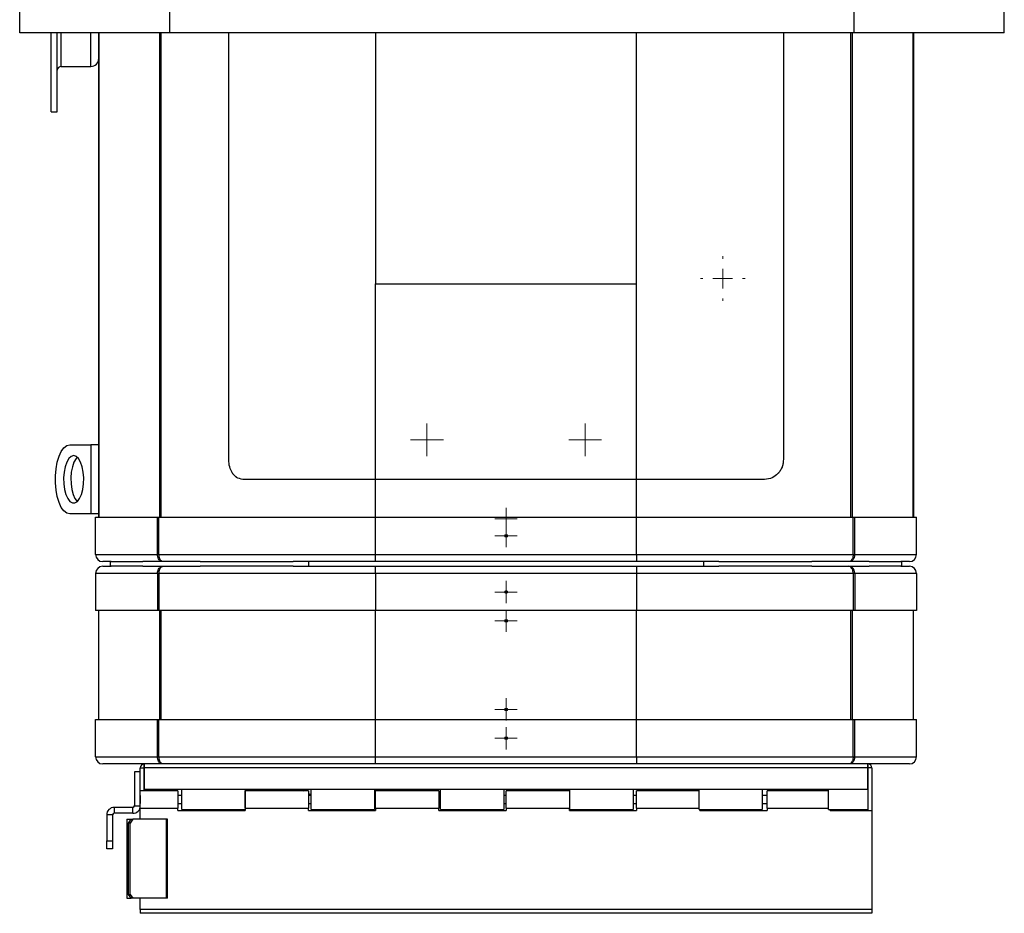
# Model space of a CAD drawing. Header units: millimetres. Extents: x 77 to 313, y 27 to 245.
# Tile 1 of 16: x 86 to 136, y 36 to 81. Entities that reach past the tile are written whole.
import ezdxf

# ---------------------------------------------------------------- set-up
doc = ezdxf.new("R2010")
doc.units = ezdxf.units.MM

# ---------------------------------------------------------------- blocks, each defined once
blk = doc.blocks.new('SW_CENTERMARKSYMBOL_30')
at = {"color": 0, "linetype": 'Continuous', "lineweight": 18}
for p, q in [((0, 0.5), (0, 0.563)), ((0, 0), (0, 0.5)), ((-0.5, 0), (-0.563, 0)), ((0, 0), (-0.5, 0)), ((0, 0), (0, -0.5)), ((0, 0), (0.5, 0)), ((0.5, 0), (0.563, 0)), ((0, -0.5), (0, -0.563))]:
    blk.add_line(p, q, dxfattribs=at)
blk = doc.blocks.new('SW_CENTERMARKSYMBOL_32')
at = {"color": 0, "linetype": 'Continuous', "lineweight": 18}
for p, q in [((0, 0.5), (0, 0.83)), ((0, 0), (0, 0.5)), ((-0.5, 0), (-0.83, 0)), ((0, 0), (-0.5, 0)), ((0, 0), (0, -0.5)), ((0, 0), (0.5, 0)), ((0.5, 0), (0.83, 0)), ((0, -0.5), (0, -0.83))]:
    blk.add_line(p, q, dxfattribs=at)
blk = doc.blocks.new('SW_CENTERMARKSYMBOL_33')
at = {"color": 0, "linetype": 'Continuous', "lineweight": 18}
for p, q in [((0, 0.5), (0, 0.83)), ((0, 0), (0, 0.5)), ((-0.5, 0), (-0.83, 0)), ((0, 0), (-0.5, 0)), ((0, 0), (0, -0.5)), ((0, 0), (0.5, 0)), ((0.5, 0), (0.83, 0)), ((0, -0.5), (0, -0.83))]:
    blk.add_line(p, q, dxfattribs=at)
blk = doc.blocks.new('SW_CENTERMARKSYMBOL_36')
at = {"color": 0, "linetype": 'Continuous', "lineweight": 18}
for p, q in [((0, 0.5), (0, 0.563)), ((0, 0), (0, 0.5)), ((-0.5, 0), (-0.563, 0)), ((0, 0), (-0.5, 0)), ((0, 0), (0, -0.5)), ((0, 0), (0.5, 0)), ((0.5, 0), (0.563, 0)), ((0, -0.5), (0, -0.563))]:
    blk.add_line(p, q, dxfattribs=at)
blk = doc.blocks.new('SW_CENTERMARKSYMBOL_37')
at = {"color": 0, "linetype": 'Continuous', "lineweight": 18}
for p, q in [((0, 0.5), (0, 0.563)), ((0, 0), (0, 0.5)), ((-0.5, 0), (-0.563, 0)), ((0, 0), (-0.5, 0)), ((0, 0), (0, -0.5)), ((0, 0), (0.5, 0)), ((0.5, 0), (0.563, 0)), ((0, -0.5), (0, -0.563))]:
    blk.add_line(p, q, dxfattribs=at)
blk = doc.blocks.new('SW_CENTERMARKSYMBOL_38')
at = {"color": 0, "linetype": 'Continuous', "lineweight": 18}
for p, q in [((0, 0.5), (0, 0.563)), ((0, 0), (0, 0.5)), ((-0.5, 0), (-0.563, 0)), ((0, 0), (-0.5, 0)), ((0, 0), (0, -0.5)), ((0, 0), (0.5, 0)), ((0.5, 0), (0.563, 0)), ((0, -0.5), (0, -0.563))]:
    blk.add_line(p, q, dxfattribs=at)
blk = doc.blocks.new('SW_CENTERMARKSYMBOL_39')
at = {"color": 0, "linetype": 'Continuous', "lineweight": 18}
for p, q in [((0, 0.5), (0, 0.563)), ((0, 0), (0, 0.5)), ((-0.5, 0), (-0.563, 0)), ((0, 0), (-0.5, 0)), ((0, 0), (0, -0.5)), ((0, 0), (0.5, 0)), ((0.5, 0), (0.563, 0)), ((0, -0.5), (0, -0.563))]:
    blk.add_line(p, q, dxfattribs=at)
blk = doc.blocks.new('SW_CENTERMARKSYMBOL_40')
at = {"color": 0, "linetype": 'Continuous', "lineweight": 18}
for p, q in [((0, 0.5), (0, 0.563)), ((0, 0), (0, 0.5)), ((-0.5, 0), (-0.563, 0)), ((0, 0), (-0.5, 0)), ((0, 0), (0, -0.5)), ((0, 0), (0.5, 0)), ((0.5, 0), (0.563, 0)), ((0, -0.5), (0, -0.563))]:
    blk.add_line(p, q, dxfattribs=at)
blk = doc.blocks.new('SW_CENTERMARKSYMBOL_44')
at = {"color": 0, "linetype": 'Continuous', "lineweight": 18}
for p, q in [((0, 1), (0, 1.13)), ((0, 0), (0, 0.5)), ((-1, 0), (-1.13, 0)), ((0, 0), (-0.5, 0)), ((0, 0), (0, -0.5)), ((0, 0), (0.5, 0)), ((1, 0), (1.13, 0)), ((0, -1), (0, -1.13))]:
    blk.add_line(p, q, dxfattribs=at)

msp = doc.modelspace()

# ---------------------------------------------------------------- linework, layer by layer
at = {"color": 7, "linetype": 'Continuous', "lineweight": 25}
for p, q in [((85.752, 80.242), (85.752, 88.242)), ((93.352, 80.242), (93.352, 88.242)), ((127.952, 80.242), (127.952, 88.242)), ((135.552, 80.242), (135.552, 88.242)), ((93.352, 80.242), (85.752, 80.242)), ((87.352, 76.242), (87.352, 80.269)), ((87.652, 76.242), (87.652, 80.242)), ((89.752, 80.242), (89.752, 58.314)), ((89.754, 55.722), (89.754, 80.242)), ((127.952, 80.242), (93.352, 80.242)), ((96.323, 58.642), (96.323, 80.242)), ((103.752, 80.242), (103.752, 67.545)), ((116.952, 67.545), (116.952, 80.242)), ((124.381, 80.242), (124.381, 58.642)), ((135.552, 80.242), (127.952, 80.242)), ((130.95, 55.722), (130.95, 80.242)), ((130.952, 80.242), (130.952, 55.722)), ((87.352, 78.354), (87.339, 78.354)), ((87.352, 78.347), (87.339, 78.347)), ((87.852, 78.542), (89.352, 78.542)), ((87.352, 78.076), (87.339, 78.076)), ((87.352, 78.074), (87.339, 78.074)), ((87.339, 78.052), (87.352, 78.052)), ((87.339, 77.803), (87.352, 77.803)), ((87.339, 77.782), (87.352, 77.782)), ((87.339, 77.513), (87.352, 77.513)), ((87.352, 76.242), (87.652, 76.242)), ((103.752, 57.642), (103.752, 67.545)), ((103.752, 67.545), (116.952, 67.545)), ((116.952, 57.642), (116.952, 67.545)), ((88.292, 59.392), (89.344, 59.392)), ((89.344, 59.392), (89.344, 55.892)), ((89.344, 59.392), (89.352, 59.392)), ((89.752, 59.392), (89.352, 59.392)), ((89.352, 59.392), (89.352, 55.892)), ((89.752, 58.314), (89.752, 56.97)), ((103.752, 57.642), (97.044, 57.642)), ((116.952, 57.642), (103.752, 57.642)), ((123.43, 57.642), (116.952, 57.642)), ((89.752, 56.97), (89.752, 55.722)), ((89.344, 55.892), (88.292, 55.892)), ((89.352, 55.892), (89.344, 55.892)), ((89.752, 55.892), (89.352, 55.892)), ((89.592, 53.842), (89.592, 55.722)), ((89.592, 55.722), (92.718, 55.722)), ((92.718, 53.842), (92.718, 55.722)), ((92.718, 55.722), (92.796, 55.722)), ((92.796, 53.842), (92.796, 55.722)), ((92.796, 55.722), (103.752, 55.722)), ((103.752, 53.842), (103.752, 55.722)), ((103.752, 55.722), (116.952, 55.722)), ((116.952, 53.842), (116.952, 55.722)), ((116.952, 55.722), (127.908, 55.722)), ((127.908, 53.842), (127.908, 55.722)), ((127.908, 55.722), (127.985, 55.722)), ((127.985, 53.842), (127.985, 55.722)), ((127.985, 55.722), (131.112, 55.722)), ((131.112, 53.842), (131.112, 55.722)), ((89.592, 53.842), (92.718, 53.842)), ((92.718, 53.842), (92.796, 53.842)), ((92.796, 53.842), (103.752, 53.842)), ((103.752, 53.842), (116.952, 53.842)), ((103.752, 53.482), (103.752, 53.842)), ((116.952, 53.842), (127.908, 53.842)), ((116.952, 53.842), (116.952, 53.482)), ((127.908, 53.842), (127.985, 53.842)), ((127.985, 53.842), (131.112, 53.842)), ((90.381, 53.482), (89.952, 53.482)), ((90.352, 53.242), (90.352, 53.482)), ((90.381, 53.482), (91.983, 53.482)), ((93.009, 53.482), (91.983, 53.482)), ((94.878, 53.482), (93.009, 53.482)), ((94.878, 53.482), (99.59, 53.482)), ((103.752, 53.482), (99.59, 53.482)), ((100.352, 53.482), (100.352, 53.242)), ((116.952, 53.482), (103.752, 53.482)), ((121.114, 53.482), (116.952, 53.482)), ((120.352, 53.242), (120.352, 53.482)), ((121.114, 53.482), (125.825, 53.482)), ((127.694, 53.482), (125.825, 53.482)), ((128.721, 53.482), (127.694, 53.482)), ((128.721, 53.482), (130.323, 53.482)), ((130.752, 53.482), (130.323, 53.482)), ((130.352, 53.482), (130.352, 53.242)), ((92.718, 52.882), (89.592, 52.882)), ((89.592, 52.882), (89.592, 51.002)), ((89.952, 53.242), (90.381, 53.242)), ((91.983, 53.242), (90.381, 53.242)), ((91.983, 53.242), (93.009, 53.242)), ((92.796, 52.882), (92.718, 52.882)), ((92.718, 52.882), (92.718, 51.002)), ((103.752, 52.882), (92.796, 52.882)), ((92.796, 52.882), (92.796, 51.002)), ((93.009, 53.242), (94.878, 53.242)), ((99.59, 53.242), (94.878, 53.242)), ((99.59, 53.242), (103.752, 53.242)), ((103.752, 53.242), (116.952, 53.242)), ((103.752, 52.882), (103.752, 53.242)), ((116.952, 52.882), (103.752, 52.882)), ((103.752, 52.882), (103.752, 51.002)), ((116.952, 53.242), (116.952, 52.882)), ((116.952, 53.242), (121.114, 53.242)), ((127.908, 52.882), (116.952, 52.882)), ((116.952, 52.882), (116.952, 51.002)), ((125.825, 53.242), (121.114, 53.242)), ((125.825, 53.242), (127.694, 53.242)), ((127.694, 53.242), (128.721, 53.242)), ((127.908, 52.882), (127.908, 51.002)), ((127.985, 52.882), (127.908, 52.882)), ((127.985, 52.882), (127.985, 51.002)), ((131.112, 52.882), (127.985, 52.882)), ((130.323, 53.242), (128.721, 53.242)), ((130.323, 53.242), (130.752, 53.242)), ((131.112, 52.882), (131.112, 51.002)), ((92.718, 51.002), (89.592, 51.002)), ((89.752, 45.482), (89.752, 51.002)), ((92.796, 51.002), (92.718, 51.002)), ((103.752, 51.002), (92.796, 51.002)), ((116.952, 51.002), (103.752, 51.002)), ((127.908, 51.002), (116.952, 51.002)), ((127.985, 51.002), (127.908, 51.002)), ((131.112, 51.002), (127.985, 51.002)), ((130.952, 45.482), (130.952, 51.002)), ((89.592, 43.602), (89.592, 45.482)), ((89.592, 45.482), (92.718, 45.482)), ((92.718, 43.602), (92.718, 45.482)), ((92.718, 45.482), (92.796, 45.482)), ((92.796, 43.602), (92.796, 45.482)), ((92.796, 45.482), (103.752, 45.482)), ((103.752, 43.602), (103.752, 45.482)), ((103.752, 45.482), (116.952, 45.482)), ((116.952, 43.602), (116.952, 45.482)), ((116.952, 45.482), (127.908, 45.482)), ((127.908, 43.602), (127.908, 45.482)), ((127.908, 45.482), (127.985, 45.482)), ((127.985, 43.602), (127.985, 45.482)), ((127.985, 45.482), (131.112, 45.482)), ((131.112, 43.602), (131.112, 45.482)), ((89.592, 43.602), (92.718, 43.602)), ((92.718, 43.602), (92.796, 43.602)), ((92.796, 43.602), (103.752, 43.602)), ((103.752, 43.602), (116.952, 43.602)), ((103.752, 43.242), (103.752, 43.602)), ((116.952, 43.602), (116.952, 43.242)), ((116.952, 43.602), (127.908, 43.602)), ((127.908, 43.602), (127.985, 43.602)), ((127.985, 43.602), (131.112, 43.602)), ((92.052, 43.242), (89.952, 43.242)), ((91.552, 42.842), (91.552, 41.122)), ((91.852, 42.842), (91.552, 42.842)), ((91.852, 41.882), (91.852, 43.042)), ((91.852, 43.042), (92.052, 43.042)), ((94.537, 43.242), (92.052, 43.242)), ((92.052, 43.242), (92.052, 43.042)), ((92.052, 43.042), (92.052, 43.242)), ((92.052, 43.242), (92.052, 43.242)), ((92.052, 43.042), (92.052, 41.942)), ((128.652, 43.042), (92.052, 43.042)), ((92.052, 41.882), (92.052, 43.042)), ((92.052, 43.042), (92.052, 43.042)), ((103.752, 43.242), (94.537, 43.242)), ((116.952, 43.242), (103.752, 43.242)), ((126.167, 43.242), (116.952, 43.242)), ((128.652, 43.242), (126.167, 43.242)), ((130.752, 43.242), (128.652, 43.242)), ((128.652, 43.242), (128.652, 43.042)), ((128.652, 43.042), (128.652, 43.242)), ((128.652, 43.242), (128.652, 43.242)), ((128.652, 41.942), (128.652, 43.042)), ((128.852, 43.042), (128.652, 43.042)), ((128.652, 43.042), (128.652, 40.882)), ((128.652, 43.042), (128.652, 43.042)), ((128.852, 43.042), (128.852, 40.882)), ((93.752, 41.882), (91.852, 41.882)), ((91.852, 41.002), (91.852, 41.882)), ((93.952, 41.942), (92.052, 41.942)), ((92.092, 41.882), (92.092, 41.942)), ((92.292, 41.882), (92.292, 41.942)), ((93.752, 41.882), (93.752, 41.002)), ((97.152, 41.942), (93.952, 41.942)), ((93.952, 40.942), (93.952, 41.942)), ((97.152, 41.942), (97.152, 40.942)), ((100.492, 41.942), (97.152, 41.942)), ((100.352, 41.882), (97.152, 41.882)), ((97.152, 41.002), (97.152, 41.882)), ((100.036, 41.942), (100.135, 41.882)), ((100.352, 41.882), (100.352, 41.002)), ((103.692, 41.942), (100.492, 41.942)), ((100.492, 40.942), (100.492, 41.942)), ((103.692, 41.942), (103.692, 40.942)), ((107.032, 41.942), (103.692, 41.942)), ((106.952, 41.882), (103.752, 41.882)), ((103.752, 41.002), (103.752, 41.882)), ((106.952, 41.882), (106.952, 41.002)), ((110.232, 41.942), (107.032, 41.942)), ((107.032, 40.942), (107.032, 41.942)), ((110.232, 41.942), (110.232, 40.942)), ((113.572, 41.942), (110.232, 41.942)), ((113.552, 41.882), (110.352, 41.882)), ((110.352, 41.002), (110.352, 41.882)), ((113.552, 41.882), (113.552, 41.002)), ((116.772, 41.942), (113.572, 41.942)), ((113.572, 40.942), (113.572, 41.942)), ((116.772, 41.942), (116.772, 40.942)), ((120.112, 41.942), (116.772, 41.942)), ((120.112, 41.882), (116.952, 41.882)), ((116.952, 41.002), (116.952, 41.882)), ((123.312, 41.942), (120.112, 41.942)), ((120.112, 40.942), (120.112, 41.942)), ((123.312, 41.942), (123.312, 40.942)), ((126.652, 41.942), (123.312, 41.942)), ((126.652, 41.882), (123.552, 41.882)), ((123.552, 41.002), (123.552, 41.882)), ((128.652, 41.942), (126.652, 41.942)), ((126.652, 40.942), (126.652, 41.942)), ((128.652, 41.942), (128.652, 40.942)), ((91.852, 41.652), (91.852, 41.652)), ((91.852, 41.652), (91.852, 41.232)), ((93.952, 41.652), (93.752, 41.652)), ((97.152, 41.652), (97.152, 41.652)), ((100.352, 41.753), (100.492, 41.672)), ((100.492, 41.652), (100.352, 41.652)), ((103.752, 41.652), (103.692, 41.652)), ((107.032, 41.652), (106.952, 41.652)), ((110.352, 41.652), (110.232, 41.652)), ((113.572, 41.652), (113.552, 41.652)), ((116.952, 41.652), (116.772, 41.652)), ((123.552, 41.652), (123.312, 41.652)), ((90.532, 41.042), (90.532, 40.742)), ((91.472, 41.042), (90.532, 41.042)), ((91.472, 40.742), (91.472, 41.042)), ((91.552, 41.122), (91.852, 41.122)), ((91.852, 41.232), (91.852, 41.232)), ((91.852, 41.002), (93.752, 41.002)), ((91.852, 40.442), (91.852, 41.002)), ((93.752, 41.232), (93.952, 41.232)), ((93.752, 40.882), (93.752, 41.002)), ((93.752, 40.882), (97.152, 40.882)), ((93.952, 40.942), (97.152, 40.942)), ((97.152, 41.232), (97.152, 41.232)), ((97.152, 41.002), (100.352, 41.002)), ((97.152, 41.002), (97.152, 40.882)), ((100.352, 41.232), (100.492, 41.232)), ((100.352, 40.882), (100.352, 41.002)), ((100.352, 40.882), (103.752, 40.882)), ((100.492, 40.942), (103.692, 40.942)), ((101.889, 40.942), (102.017, 40.882)), ((103.692, 41.232), (103.752, 41.232)), ((103.752, 41.002), (106.952, 41.002)), ((103.752, 41.002), (103.752, 40.882)), ((106.952, 41.232), (107.032, 41.232)), ((106.952, 40.882), (106.952, 41.002)), ((106.952, 40.882), (110.352, 40.882)), ((107.032, 40.942), (110.232, 40.942)), ((110.232, 41.232), (110.352, 41.232)), ((110.352, 41.002), (113.552, 41.002)), ((110.352, 41.002), (110.352, 40.882)), ((113.552, 41.232), (113.572, 41.232)), ((113.552, 40.882), (113.552, 41.002)), ((113.552, 40.882), (116.952, 40.882)), ((113.572, 40.942), (116.772, 40.942)), ((116.772, 41.232), (116.952, 41.232)), ((116.952, 41.002), (120.112, 41.002)), ((116.952, 41.002), (116.952, 40.882)), ((120.112, 40.942), (123.312, 40.942)), ((120.152, 40.882), (120.152, 40.942)), ((120.152, 40.882), (123.552, 40.882)), ((123.312, 41.232), (123.552, 41.232)), ((123.552, 41.002), (126.652, 41.002)), ((123.552, 41.002), (123.552, 40.882)), ((126.652, 40.942), (128.652, 40.942)), ((126.752, 40.882), (126.752, 40.942)), ((126.752, 40.882), (128.852, 40.882)), ((128.412, 40.942), (128.412, 40.882)), ((128.612, 40.942), (128.612, 40.882)), ((128.852, 40.882), (128.852, 35.882)), ((90.452, 40.662), (90.152, 40.662)), ((90.152, 40.662), (90.152, 39.342)), ((90.452, 40.662), (90.452, 39.342)), ((91.472, 40.742), (90.532, 40.742)), ((91.175, 40.442), (91.175, 36.442)), ((91.175, 40.442), (91.175, 36.442)), ((91.175, 40.442), (91.391, 40.442)), ((91.175, 40.442), (91.175, 40.442)), ((91.25, 40.242), (91.391, 40.442)), ((91.476, 40.442), (91.335, 40.242)), ((91.391, 40.442), (91.476, 40.442)), ((93.173, 40.442), (91.476, 40.442)), ((93.173, 36.442), (93.173, 40.442)), ((93.232, 40.442), (93.173, 40.442)), ((93.232, 36.442), (93.232, 40.442)), ((91.335, 40.242), (91.25, 40.242)), ((91.25, 36.642), (91.25, 40.242)), ((91.335, 36.642), (91.335, 40.242)), ((90.152, 39.342), (90.452, 39.342)), ((90.152, 38.942), (90.152, 39.342)), ((90.452, 38.942), (90.152, 38.942)), ((90.452, 39.342), (90.452, 38.942)), ((91.175, 36.442), (91.391, 36.442)), ((91.175, 36.442), (91.175, 36.442)), ((91.25, 36.642), (91.335, 36.642)), ((91.391, 36.442), (91.25, 36.642)), ((91.335, 36.642), (91.476, 36.442)), ((91.476, 36.442), (91.391, 36.442)), ((93.173, 36.442), (91.476, 36.442)), ((91.852, 35.882), (91.852, 36.442)), ((93.232, 36.442), (93.173, 36.442)), ((128.852, 35.882), (91.852, 35.882)), ((91.852, 35.882), (91.852, 35.682)), ((128.852, 35.882), (128.852, 35.682)), ((128.852, 35.682), (91.852, 35.682))]:
    msp.add_line(p, q, dxfattribs=at)
at = {"color": 1, "linetype": 'Continuous', "lineweight": 25}
for p, q in [((87.852, 78.542), (87.852, 80.242)), ((89.352, 78.542), (89.352, 80.242)), ((92.834, 55.722), (92.834, 80.242)), ((92.912, 55.722), (92.912, 80.242)), ((127.792, 55.722), (127.792, 80.242)), ((127.869, 55.722), (127.869, 80.242)), ((103.752, 55.722), (103.752, 57.642)), ((116.952, 55.722), (116.952, 57.642)), ((89.752, 45.482), (89.752, 51.002)), ((89.752, 45.482), (89.752, 51.002)), ((92.834, 45.482), (92.834, 51.002)), ((92.912, 45.482), (92.912, 51.002)), ((103.752, 45.482), (103.752, 51.002)), ((116.952, 45.482), (116.952, 51.002)), ((127.792, 45.482), (127.792, 51.002)), ((127.869, 45.482), (127.869, 51.002)), ((130.952, 45.482), (130.952, 51.002))]:
    msp.add_line(p, q, dxfattribs=at)
at = {"color": 7, "linetype": 'Continuous', "lineweight": 25, "flags": 128}
for points in [[(88.292, 55.892), (88.138, 55.93), (87.991, 56.043), (87.857, 56.226), (87.742, 56.471), (87.652, 56.767), (87.589, 57.101), (87.557, 57.459), (87.557, 57.825), (87.589, 58.183), (87.652, 58.517), (87.742, 58.813), (87.857, 59.058), (87.991, 59.241), (88.138, 59.354), (88.292, 59.392)], [(88.482, 58.842), (88.356, 58.804), (88.238, 58.693), (88.135, 58.517), (88.054, 58.285), (88, 58.013), (87.976, 57.717), (87.984, 57.417), (88.023, 57.131), (88.091, 56.877), (88.184, 56.671), (88.296, 56.526), (88.419, 56.451), (88.546, 56.451), (88.669, 56.526), (88.78, 56.671), (88.873, 56.877), (88.941, 57.131), (88.98, 57.417), (88.988, 57.717), (88.965, 58.013), (88.91, 58.285), (88.829, 58.517), (88.727, 58.693), (88.608, 58.804), (88.482, 58.842)], [(88.663, 58.763), (88.6, 58.693), (88.498, 58.517), (88.417, 58.285), (88.362, 58.013), (88.339, 57.717), (88.347, 57.417), (88.386, 57.131), (88.454, 56.877), (88.547, 56.671), (88.658, 56.526), (88.663, 56.521)]]:
    msp.add_lwpolyline(points, dxfattribs=at)
at = {"color": 7, "linetype": 'Continuous', "lineweight": 25}
for centre, radius in [((110.352, 54.782), 0.069), ((110.352, 54.782), 0.063), ((110.352, 54.782), 0.00929), ((110.352, 54.782), 0.00322), ((110.352, 51.942), 0.069), ((110.352, 51.942), 0.063), ((110.352, 51.942), 0.00929), ((110.352, 51.942), 0.00322), ((110.352, 50.482), 0.069), ((110.352, 50.482), 0.063), ((110.352, 50.482), 0.00929), ((110.352, 50.482), 0.00322), ((110.352, 46.002), 0.069), ((110.352, 46.002), 0.063), ((110.352, 46.002), 0.00929), ((110.352, 46.002), 0.00322), ((110.352, 44.542), 0.069), ((110.352, 44.542), 0.063), ((110.352, 44.542), 0.00929), ((110.352, 44.542), 0.00322)]:
    msp.add_circle(centre, radius, dxfattribs=at)
for centre, radius, start, end in [((89.352, 78.942), 0.4, 270, 0), ((87.852, 78.342), 0.2, 90, 180), ((89.952, 53.842), 0.36, 180, 270), ((130.752, 53.842), 0.36, 270, 360), ((89.952, 52.882), 0.36, 90, 180), ((130.752, 52.882), 0.36, 0, 90), ((89.952, 43.602), 0.36, 180, 270), ((130.752, 43.602), 0.36, 270, 0), ((92.052, 43.042), 0.2, 90, 180), ((128.652, 43.042), 0.2, 0, 90), ((90.532, 40.662), 0.38, 90, 180), ((91.472, 41.122), 0.08, 270, 0), ((91.472, 41.122), 0.38, 270, 0), ((90.532, 40.662), 0.08, 90, 180)]:
    msp.add_arc(centre, radius, start, end, dxfattribs=at)
for points, knots in [([(97.044, 57.642), (96.912, 57.657), (96.806, 57.691), (96.715, 57.751), (96.705, 57.757), (96.695, 57.766), (96.694, 57.766), (96.691, 57.768), (96.69, 57.769), (96.686, 57.773), (96.683, 57.775), (96.675, 57.781), (96.67, 57.786), (96.644, 57.808), (96.624, 57.827), (96.586, 57.868), (96.567, 57.89), (96.541, 57.924), (96.533, 57.935), (96.52, 57.953), (96.516, 57.959), (96.51, 57.969), (96.508, 57.972), (96.505, 57.976), (96.504, 57.978), (96.502, 57.98), (96.502, 57.981), (96.501, 57.983), (96.5, 57.983), (96.391, 58.158), (96.332, 58.377), (96.323, 58.642)], [0, 0, 0, 0, 0.25, 0.25, 0.28125, 0.28125, 0.285156, 0.285156, 0.289062, 0.289062, 0.296875, 0.296875, 0.3125, 0.3125, 0.375, 0.375, 0.4375, 0.4375, 0.46875, 0.46875, 0.484375, 0.484375, 0.492188, 0.492188, 0.496094, 0.496094, 0.498047, 0.498047, 0.5, 0.5, 1, 1, 1, 1]), ([(124.381, 58.642), (124.374, 58.558), (124.365, 58.484), (124.347, 58.388), (124.341, 58.359), (124.33, 58.319), (124.326, 58.306), (124.32, 58.288), (124.318, 58.282), (124.315, 58.273), (124.314, 58.27), (124.312, 58.266), (124.312, 58.265), (124.311, 58.263), (124.311, 58.262), (124.311, 58.261), (124.31, 58.26), (124.31, 58.26), (124.31, 58.26), (124.286, 58.199), (124.257, 58.141), (124.206, 58.06), (124.187, 58.034), (124.157, 57.996), (124.147, 57.983), (124.131, 57.965), (124.126, 57.959), (124.118, 57.95), (124.115, 57.947), (124.109, 57.941), (124.106, 57.937), (123.932, 57.753), (123.708, 57.655), (123.43, 57.642)], [0, 0, 0, 0, 0.125, 0.125, 0.1875, 0.1875, 0.21875, 0.21875, 0.234375, 0.234375, 0.242188, 0.242188, 0.246094, 0.246094, 0.248047, 0.248047, 0.249023, 0.249023, 0.25, 0.25, 0.375, 0.375, 0.4375, 0.4375, 0.46875, 0.46875, 0.484375, 0.484375, 0.492188, 0.492188, 0.5, 0.5, 1, 1, 1, 1]), ([(93.009, 53.482), (93.009, 53.482), (92.985, 53.482), (92.929, 53.491), (92.847, 53.535), (92.776, 53.617), (92.728, 53.723), (92.722, 53.802), (92.718, 53.842)], [0, 0, 0, 0, 0.004047, 0.157762, 0.371264, 0.581041, 0.789974, 1, 1, 1, 1]), ([(93.009, 53.482), (93.009, 53.482), (92.991, 53.482), (92.95, 53.491), (92.89, 53.535), (92.838, 53.617), (92.802, 53.723), (92.798, 53.802), (92.796, 53.842)], [0, 0, 0, 0, 0.004047, 0.157763, 0.371265, 0.58104, 0.789976, 1, 1, 1, 1]), ([(127.908, 53.842), (127.908, 53.818), (127.907, 53.795), (127.901, 53.749), (127.897, 53.726), (127.886, 53.682), (127.88, 53.661), (127.864, 53.622), (127.855, 53.604), (127.826, 53.554), (127.802, 53.527), (127.75, 53.491), (127.722, 53.482), (127.694, 53.482)], [0, 0, 0, 0, 0.125, 0.125, 0.25, 0.25, 0.375, 0.375, 0.5, 0.5, 0.75, 0.75, 1, 1, 1, 1]), ([(127.985, 53.842), (127.985, 53.818), (127.983, 53.795), (127.976, 53.749), (127.97, 53.726), (127.956, 53.682), (127.947, 53.661), (127.926, 53.622), (127.913, 53.604), (127.873, 53.554), (127.841, 53.527), (127.771, 53.491), (127.732, 53.482), (127.694, 53.482)], [0, 0, 0, 0, 0.125, 0.125, 0.25, 0.25, 0.375, 0.375, 0.5, 0.5, 0.75, 0.75, 1, 1, 1, 1]), ([(92.718, 52.882), (92.722, 52.921), (92.728, 53.001), (92.776, 53.106), (92.847, 53.189), (92.929, 53.233), (92.985, 53.242), (93.009, 53.242), (93.009, 53.242)], [0, 0, 0, 0, 0.210026, 0.418959, 0.628736, 0.842238, 0.995953, 1, 1, 1, 1]), ([(92.796, 52.882), (92.798, 52.921), (92.802, 53.001), (92.838, 53.106), (92.89, 53.189), (92.95, 53.233), (92.991, 53.242), (93.009, 53.242), (93.009, 53.242)], [0, 0, 0, 0, 0.210024, 0.41896, 0.628735, 0.842237, 0.995953, 1, 1, 1, 1]), ([(127.908, 52.882), (127.908, 52.906), (127.907, 52.929), (127.901, 52.975), (127.897, 52.998), (127.886, 53.042), (127.88, 53.062), (127.864, 53.101), (127.855, 53.12), (127.826, 53.17), (127.802, 53.196), (127.75, 53.232), (127.722, 53.242), (127.694, 53.242)], [0, 0, 0, 0, 0.125, 0.125, 0.25, 0.25, 0.375, 0.375, 0.5, 0.5, 0.75, 0.75, 1, 1, 1, 1]), ([(127.985, 52.882), (127.985, 52.906), (127.983, 52.929), (127.976, 52.975), (127.97, 52.998), (127.956, 53.042), (127.947, 53.062), (127.926, 53.101), (127.913, 53.12), (127.873, 53.17), (127.841, 53.196), (127.771, 53.232), (127.732, 53.242), (127.694, 53.242)], [0, 0, 0, 0, 0.125, 0.125, 0.25, 0.25, 0.375, 0.375, 0.5, 0.5, 0.75, 0.75, 1, 1, 1, 1]), ([(93.009, 43.242), (93.009, 43.242), (92.985, 43.242), (92.929, 43.251), (92.847, 43.295), (92.776, 43.377), (92.728, 43.483), (92.722, 43.562), (92.718, 43.602)], [0, 0, 0, 0, 0.004047, 0.157762, 0.371264, 0.581041, 0.789974, 1, 1, 1, 1]), ([(93.009, 43.242), (93.009, 43.242), (92.991, 43.242), (92.95, 43.251), (92.89, 43.295), (92.838, 43.377), (92.802, 43.483), (92.798, 43.562), (92.796, 43.602)], [0, 0, 0, 0, 0.004047, 0.157763, 0.371265, 0.58104, 0.789976, 1, 1, 1, 1]), ([(127.908, 43.602), (127.908, 43.578), (127.907, 43.555), (127.901, 43.509), (127.897, 43.486), (127.886, 43.442), (127.88, 43.421), (127.864, 43.382), (127.855, 43.364), (127.826, 43.314), (127.802, 43.287), (127.75, 43.251), (127.722, 43.242), (127.694, 43.242)], [0, 0, 0, 0, 0.125, 0.125, 0.25, 0.25, 0.375, 0.375, 0.5, 0.5, 0.75, 0.75, 1, 1, 1, 1]), ([(127.985, 43.602), (127.985, 43.578), (127.983, 43.555), (127.976, 43.509), (127.97, 43.486), (127.956, 43.442), (127.947, 43.421), (127.926, 43.382), (127.913, 43.364), (127.873, 43.314), (127.841, 43.287), (127.771, 43.251), (127.732, 43.242), (127.694, 43.242)], [0, 0, 0, 0, 0.125, 0.125, 0.25, 0.25, 0.375, 0.375, 0.5, 0.5, 0.75, 0.75, 1, 1, 1, 1])]:
    msp.add_open_spline(points, degree=3, knots=knots, dxfattribs=at)

# ---------------------------------------------------------------- block references
at = {"color": 7, "linetype": 'Continuous', "lineweight": 18}
for name, p in [('SW_CENTERMARKSYMBOL_44', (121.312, 67.803)), ('SW_CENTERMARKSYMBOL_32', (106.352, 59.642)), ('SW_CENTERMARKSYMBOL_33', (114.352, 59.642)), ('SW_CENTERMARKSYMBOL_36', (110.352, 55.642)), ('SW_CENTERMARKSYMBOL_38', (110.352, 54.782)), ('SW_CENTERMARKSYMBOL_30', (110.352, 51.942)), ('SW_CENTERMARKSYMBOL_40', (110.352, 50.482)), ('SW_CENTERMARKSYMBOL_39', (110.352, 46.002)), ('SW_CENTERMARKSYMBOL_37', (110.352, 44.542))]:
    msp.add_blockref(name, p, dxfattribs=at)

doc.saveas('drawing.dxf')
